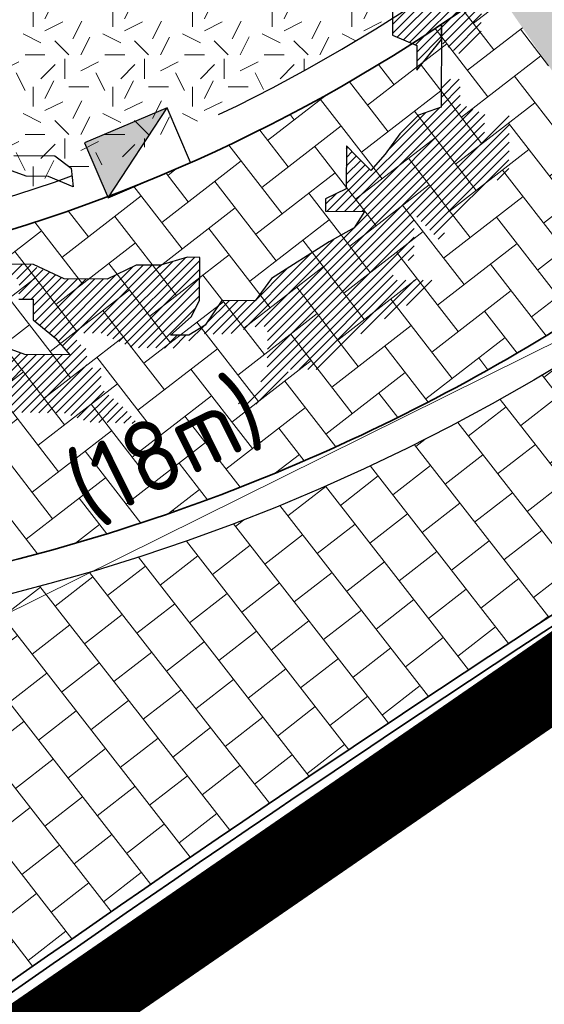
# Model space of a CAD drawing. Header units: metres. Extents: x 195696 to 514079, y 327475 to 328989.
# Tile 16 of 256: x 195889.47 to 195892.76, y 327581.54 to 327587.72. Entities that reach past the tile are written whole.
import ezdxf
from ezdxf.enums import TextEntityAlignment as Align

# ---------------------------------------------------------------- set-up
doc = ezdxf.new("R2010")
doc.units = ezdxf.units.M
doc.linetypes.add('CENTER2', pattern=[1.125, 0.75, -0.125, 0.125, -0.125])
doc.linetypes.add('VH-TROTTOIRBAND_180-200', pattern=[20, 10, -2, 2, -2, 2, -2])
for name, color, linetype, lineweight in [('B-WE-RI-GWA_MATERIAAL-DIAMETER-BOB-STROOMRICHTING-S', 252, 'Continuous', 25), ('B-WE-RI-GWA_TRANSPORTLEIDING_BETON_300-G', 30, 'Continuous', 18), ('N-WE-GR-BOOM-S', 74, 'Continuous', 25), ('N-WE-GR-GRAS-A-250', 62, 'Continuous', 18), ('N-WE-KG-WERKGRENS-200-G', 14, 'CENTER2', 35), ('N-WE-RI-HWA_KOLK_TROTTOIRKOLK-S-250', 150, 'Continuous', 25), ('N-WE-VH-GESLOTENVERHARDING-A-200', 252, 'Continuous', 18), ('N-WE-VH-KANTOPSLUITING_OPSLUITBAND_60X200-G', 5, 'Continuous', 35), ('N-WE-VH-KANTOPSLUITING_TROTTOIRBAND_180 200_250-G', 6, 'VH-TROTTOIRBAND_180-200', 25), ('N-WE-VH-KANTOPSLUITING_VOORKANTBAND-G', 2, 'Continuous', 35), ('N-WE-VH-KANTVERHARDING-G', 5, 'Continuous', 35), ('N-WE-VH-OPENVERHARDING_BETONSTRAATSTEEN_ROOD-A', 13, 'Continuous', 18), ('N-WE-VH-TEGEL-A', 252, 'Continuous', 18), ('N-WE-VH-TEGEL_GRAS-A-250', 72, 'Continuous', 18)]:
    doc.layers.add(name, color=color, linetype=linetype, lineweight=lineweight)
doc.styles.add('NLCS-ISO', font='NLCS-ISO.ttf')

# ---------------------------------------------------------------- blocks, each defined once
blk = doc.blocks.new('*U172')
at = {"ltscale": 0.1, "style": 'NLCS-ISO'}
for tag, p in [('MAT', (-1, 0.5000000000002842)), ('BOBL', (-33.24782193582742, -3.239999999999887))]:
    blk.add_attdef(tag, text='', height=1.8, dxfattribs=at).set_placement(p, align=Align.BOTTOM_RIGHT)
for tag, p in [('DIA', (1, 0.5000000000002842)), ('BOBR', (40.00327471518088, -3.24))]:
    blk.add_attdef(tag, text='', height=1.8, dxfattribs=at).set_placement(p, align=Align.BOTTOM_LEFT)
blk.add_attdef('JVA', text='', height=1.8, dxfattribs=at).set_placement((0, -0.9999999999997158), align=Align.TOP_CENTER)
blk = doc.blocks.new('SGR-BOOM_27')
for p, q in [((4.189160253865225, -0.8227472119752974), (5.467728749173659, 0.4558164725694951)), ((4.188337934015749, -0.9324361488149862), (5.466911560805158, 0.346142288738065)), ((4.249524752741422, -0.9800989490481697), (5.466280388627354, 0.2366566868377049)), ((4.3258917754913, -1.012583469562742), (5.517101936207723, 0.1786193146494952)), ((4.402259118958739, -1.04507568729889), (5.567909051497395, 0.1205742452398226)), ((4.478626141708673, -1.077560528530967), (5.308123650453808, -0.2480678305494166)), ((4.806253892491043, -0.8587923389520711), (5.307301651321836, -0.3577420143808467)), ((4.805436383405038, -0.9684639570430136), (5.306484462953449, -0.4674161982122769)), ((4.820499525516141, -1.062247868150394), (5.305662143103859, -0.5770900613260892)), ((4.190501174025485, -0.6453140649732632), (4.188171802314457, -0.9539880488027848)), ((4.887739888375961, -1.103871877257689), (5.304844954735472, -0.686764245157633)), ((4.495240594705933, -1.169805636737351), (4.806253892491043, -0.8587923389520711)), ((4.806469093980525, -0.8299973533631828), (4.798756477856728, -1.858847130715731)), ((4.805113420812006, -1.010031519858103), (4.806469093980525, -0.8299973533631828)), ((4.954970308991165, -1.145493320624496), (5.304027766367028, -0.7964432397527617)), ((4.188171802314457, -0.9539880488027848), (4.495876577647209, -1.084898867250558)), ((4.494423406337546, -1.279479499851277), (4.805426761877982, -0.9684713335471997)), ((5.022205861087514, -1.187114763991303), (5.303210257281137, -0.9061100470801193)), ((4.493571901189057, -1.393553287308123), (4.805113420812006, -1.010031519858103)), ((4.495876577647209, -1.084898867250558), (4.493571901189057, -1.393553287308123)), ((4.799177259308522, -1.845565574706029), (5.040752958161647, -1.603989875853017)), ((4.802764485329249, -1.733119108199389), (5.026874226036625, -1.509011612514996)), ((4.806351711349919, -1.620680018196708), (4.918825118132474, -1.508206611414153)), ((4.809938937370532, -1.508233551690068), (4.810775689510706, -1.507399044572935)), ((3.587653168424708, -3.165946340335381), (5.039930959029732, -1.713668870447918)), ((3.695697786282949, -3.166753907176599), (5.043018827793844, -1.819432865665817)), ((3.803747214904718, -3.167558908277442), (5.119381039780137, -1.851924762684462)), ((2.465136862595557, -4.615023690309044), (5.195753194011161, -1.884407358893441)), ((2.579274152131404, -4.609745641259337), (5.272115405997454, -1.916906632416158)), ((2.618776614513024, -5.005660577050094), (5.655375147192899, -1.96906685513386)), ((2.621242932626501, -4.676630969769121), (5.346833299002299, -1.951038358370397)), ((3.479608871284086, -3.165131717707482), (4.778799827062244, -1.865945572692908)), ((4.133028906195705, -2.402857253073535), (4.60999430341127, -1.925891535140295)), ((4.515050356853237, -1.959612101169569), (4.281804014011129, -2.193656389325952)), ((4.798756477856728, -1.858847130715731), (4.515050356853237, -1.959612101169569)), ((2.620415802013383, -4.786312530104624), (5.346011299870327, -2.060712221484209)), ((4.494442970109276, -3.238853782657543), (5.654553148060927, -2.07874103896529)), ((2.619593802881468, -4.895986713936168), (5.345184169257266, -2.170398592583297)), ((4.281804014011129, -2.193656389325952), (4.099834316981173, -2.449536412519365)), ((4.54846014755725, -3.293690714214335), (5.653730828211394, -2.188422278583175)), ((3.611882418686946, -2.34299916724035), (3.607844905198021, -2.8831603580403)), ((3.739521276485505, -2.472556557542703), (3.611882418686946, -2.34299916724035)), ((4.602477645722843, -3.348527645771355), (5.652908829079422, -2.298094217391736)), ((-0.5604459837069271, -2.466116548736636), (-0.04600890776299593, -2.469965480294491)), ((-0.04600890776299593, -2.469965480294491), (0.1585992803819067, -2.62583903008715)), ((3.610786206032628, -2.48968223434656), (3.684124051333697, -2.416342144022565)), ((3.611603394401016, -2.380008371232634), (3.630106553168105, -2.361504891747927)), ((4.099834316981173, -2.449536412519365), (3.918231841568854, -2.653958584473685)), ((4.656499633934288, -3.403357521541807), (5.65208682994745, -2.407775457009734)), ((-0.4080445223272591, -2.724499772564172), (-0.7671779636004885, -2.593190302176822)), ((3.608324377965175, -2.818704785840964), (3.846195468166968, -2.580838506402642)), ((3.609146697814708, -2.709030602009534), (3.79216834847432, -2.526008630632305)), ((3.609963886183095, -2.599356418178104), (3.73814636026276, -2.471171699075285)), ((3.918231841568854, -2.653958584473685), (3.739521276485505, -2.472556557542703)), ((4.710521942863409, -3.458194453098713), (5.651264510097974, -2.517449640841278)), ((0.1585992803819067, -2.62583903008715), (0.1825934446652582, -2.857531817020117)), ((3.371559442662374, -3.164326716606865), (3.900212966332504, -2.63566806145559)), ((5.5026946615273, -2.774873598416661), (5.650442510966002, -2.627130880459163)), ((-0.1251068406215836, -2.726608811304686), (-0.4080445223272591, -2.724499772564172)), ((0.1825934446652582, -2.857531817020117), (-0.1251068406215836, -2.726608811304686)), ((3.349150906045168, -3.077880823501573), (3.48223683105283, -2.944792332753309)), ((3.607844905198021, -2.8831603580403), (3.349669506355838, -3.009835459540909)), ((3.349669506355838, -3.009835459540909), (3.348504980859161, -3.164152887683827)), ((3.348504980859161, -3.164152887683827), (3.837215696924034, -3.167808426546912)), ((3.837215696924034, -3.167808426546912), (3.707075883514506, -3.372624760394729)), ((2.617959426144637, -5.115334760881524), (4.462374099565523, -3.270915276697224)), ((2.5382691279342, -5.30387435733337), (4.461556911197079, -3.380596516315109)), ((3.707075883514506, -3.372624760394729), (3.397070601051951, -3.550363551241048)), ((4.764539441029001, -3.513029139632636), (4.84392120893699, -3.433647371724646)), ((2.320736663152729, -4.650569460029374), (3.453021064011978, -3.518285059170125)), ((2.367648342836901, -5.583362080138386), (4.460734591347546, -3.490270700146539)), ((3.397070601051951, -3.550363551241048), (2.673395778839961, -4.007969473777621)), ((2.165345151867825, -4.697109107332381), (3.165918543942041, -3.696528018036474)), ((2.909739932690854, -5.150122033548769), (4.45991259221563, -3.599952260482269)), ((-0.3134283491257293, -3.831285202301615), (-0.6220927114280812, -3.828968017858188)), ((0.5345431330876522, -4.695080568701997), (1.431349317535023, -3.79826925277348)), ((0.6092558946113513, -4.729226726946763), (1.586760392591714, -3.751722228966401)), ((0.6830196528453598, -4.764319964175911), (1.703853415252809, -3.743481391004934)), ((0.7567786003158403, -4.799410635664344), (1.770467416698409, -3.785724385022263)), ((1.616465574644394, -3.742820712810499), (1.281301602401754, -3.843216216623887)), ((1.770785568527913, -3.743985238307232), (1.616465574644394, -3.742820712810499)), ((1.766743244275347, -4.284124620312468), (1.770785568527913, -3.743985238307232)), ((4.386070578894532, -3.782648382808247), (4.459085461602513, -3.70963125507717)), ((-0.5841954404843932, -3.963277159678), (-0.4511733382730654, -3.830257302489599)), ((-0.5241295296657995, -4.012065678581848), (-0.3494564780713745, -3.837394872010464)), ((-0.4962643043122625, -4.201914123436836), (-0.196198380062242, -3.901845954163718)), ((-0.4954423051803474, -4.092235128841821), (-0.2728248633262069, -3.869618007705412)), ((-0.4530280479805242, -4.267532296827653), (-0.1195670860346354, -3.934068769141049)), ((0.07104979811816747, -4.014231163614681), (-0.3134283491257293, -3.831285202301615)), ((-0.003981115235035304, -4.798182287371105), (0.9346668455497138, -3.859534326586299)), ((0.04640489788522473, -4.856652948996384), (1.061488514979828, -3.841569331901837)), ((0.3184638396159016, -4.693446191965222), (1.169533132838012, -3.84238170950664)), ((0.4265033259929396, -4.694260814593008), (1.277577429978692, -3.843189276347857)), ((0.9726423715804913, -3.840899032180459), (0.6112087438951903, -4.018251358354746)), ((0.8305420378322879, -4.834501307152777), (1.769650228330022, -3.895398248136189)), ((1.281301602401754, -3.843216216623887), (0.9726423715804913, -3.840899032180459)), ((2.469169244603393, -4.284430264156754), (2.869841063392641, -3.883756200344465)), ((-0.3449834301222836, -4.268344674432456), (-0.04294060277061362, -3.966299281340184)), ((-0.3181361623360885, -4.459208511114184), (0.1264229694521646, -4.014644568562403)), ((-0.3173093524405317, -4.349529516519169), (0.03369582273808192, -3.998519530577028)), ((-0.2952580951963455, -4.545184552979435), (0.2344772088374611, -4.015452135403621)), ((-0.2357986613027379, -4.594579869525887), (0.3425263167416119, -4.016259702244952)), ((-0.1763443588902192, -4.643975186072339), (0.4505757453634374, -4.017059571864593)), ((-0.1168804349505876, -4.693370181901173), (0.5586251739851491, -4.017864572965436)), ((-0.05742100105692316, -4.742765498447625), (0.7209364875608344, -3.964415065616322)), ((0.6112087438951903, -4.018251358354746), (0.07104979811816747, -4.014231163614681)), ((0.9043009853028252, -4.869599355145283), (1.768827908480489, -4.005072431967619)), ((2.673395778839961, -4.007969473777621), (2.465513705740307, -4.289373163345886)), ((3.01777973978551, -5.150934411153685), (4.199921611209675, -3.968795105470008)), ((3.125828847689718, -5.151741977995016), (4.249240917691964, -4.028335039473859)), ((3.233868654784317, -5.15255692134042), (4.357280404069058, -4.029142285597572)), ((3.793989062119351, -4.701288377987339), (4.465325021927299, -4.029957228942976)), ((4.090080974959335, -4.514053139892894), (4.573374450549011, -4.030762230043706)), ((4.367068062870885, -4.345920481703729), (4.681428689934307, -4.031562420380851)), ((1.004114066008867, -4.878640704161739), (1.768005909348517, -4.114746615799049)), ((-0.4967537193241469, -4.267201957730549), (-0.3167025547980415, -4.268552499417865)), ((-0.3167025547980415, -4.268552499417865), (-0.318635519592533, -4.525756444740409)), ((1.112163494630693, -4.879448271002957), (1.767183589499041, -4.224425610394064)), ((1.662320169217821, -4.489134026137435), (1.766743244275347, -4.284124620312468)), ((1.831120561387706, -4.704765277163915), (2.248142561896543, -4.28774584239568)), ((2.049680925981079, -4.286250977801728), (1.841593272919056, -4.593373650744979)), ((1.858271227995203, -4.568757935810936), (2.14009826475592, -4.286933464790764)), ((1.939169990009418, -4.705570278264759), (2.356182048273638, -4.288553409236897)), ((2.047224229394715, -4.70637046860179), (2.464226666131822, -4.289368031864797)), ((2.465513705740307, -4.289373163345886), (2.049680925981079, -4.286250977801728)), ((1.220207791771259, -4.880255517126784), (1.715251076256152, -4.385212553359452)), ((-0.318635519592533, -4.525756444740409), (-0.03742041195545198, -4.759374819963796)), ((1.403361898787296, -4.718695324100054), (1.662320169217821, -4.489134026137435)), ((1.841593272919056, -4.593373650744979), (1.634876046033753, -4.720447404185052)), ((1.636446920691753, -4.790582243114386), (1.820990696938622, -4.606043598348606)), ((-0.03742041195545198, -4.759374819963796), (0.1410797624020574, -4.966493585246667)), ((0.0967960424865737, -4.915118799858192), (0.2282033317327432, -4.783714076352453)), ((1.328252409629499, -4.881067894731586), (1.489961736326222, -4.719358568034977)), ((1.634876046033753, -4.720447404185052), (1.403361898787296, -4.718695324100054)), ((1.436297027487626, -4.88188283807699), (1.598001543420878, -4.720178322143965)), ((-0.4247859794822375, -4.962257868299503), (-0.7839293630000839, -4.830948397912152)), ((-0.5692400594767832, -5.690006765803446), (0.2816236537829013, -4.839143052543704)), ((-0.4611906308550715, -5.690814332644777), (0.341689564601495, -4.887931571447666)), ((-1.175254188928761, -5.642887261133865), (-0.475925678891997, -4.943561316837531)), ((-1.103139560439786, -5.679627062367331), (-0.3860567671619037, -4.962549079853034)), ((-1.001427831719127, -5.686772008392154), (-0.2780124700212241, -4.963361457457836)), ((-0.8933784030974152, -5.687586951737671), (-0.1699678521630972, -4.964169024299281)), ((-0.7853337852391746, -5.688394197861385), (-0.06192323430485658, -4.964983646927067)), ((-0.6772846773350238, -5.689199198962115), (0.04612587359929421, -4.965788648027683)), ((0.1410797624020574, -4.966493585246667), (-0.4247859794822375, -4.962257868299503)), ((-0.3531412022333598, -5.691621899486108), (0.355323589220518, -4.983156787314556)), ((-0.2450920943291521, -5.692426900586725), (0.3545015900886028, -5.092828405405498)), ((-0.1370474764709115, -5.693234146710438), (0.4246585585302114, -5.131535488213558)), ((-0.02900317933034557, -5.694049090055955), (0.5327076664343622, -5.132340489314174)), ((2.475687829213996, -5.584167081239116), (2.881395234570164, -5.178461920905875)), ((0.07590449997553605, -5.698000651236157), (0.5334469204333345, -5.240448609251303)), ((0.1556092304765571, -5.727145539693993), (0.5326345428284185, -5.350122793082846)), ((0.2353235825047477, -5.756285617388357), (0.5704141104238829, -5.421195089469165)), ((0.3150382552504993, -5.785425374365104), (0.6298735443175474, -5.470590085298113)), ((0.3985992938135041, -5.810723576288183), (0.6893278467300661, -5.519992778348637)), ((2.259598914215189, -5.582554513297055), (2.301073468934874, -5.541077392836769)), ((0.5039765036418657, -5.814198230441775), (0.7487917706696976, -5.569380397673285)), ((0.6093588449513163, -5.817675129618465), (0.8082512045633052, -5.618775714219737)), ((0.7147360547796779, -5.821149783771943), (0.8594495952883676, -5.676433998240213)), ((0.8201183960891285, -5.824627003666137), (0.9098455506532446, -5.734899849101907)), ((0.9254907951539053, -5.828103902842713), (0.9602366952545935, -5.793363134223))]:
    blk.add_line(p, q)
blk = doc.blocks.new('SRI-KOLK_TROTTOIR-SO')
blk.add_hatch(color=256).paths.add_polyline_path([(1.125000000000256, 1.499999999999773), (-1.124999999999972, 1.499999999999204), (-1.124999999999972, 5.684341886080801e-13)])
blk.add_line((-1.124999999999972, 0), (1.124999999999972, 1.499999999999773))
at = {"flags": 128}
blk.add_lwpolyline([(-1.124999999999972, 0), (1.124999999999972, 0), (1.124999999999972, 1.499999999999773), (-1.124999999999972, 1.499999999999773)], close=True, dxfattribs=at)

msp = doc.modelspace()

# ---------------------------------------------------------------- hatches: boundary and pattern name
at = {"layer": 'N-WE-GR-GRAS-A-250', "lineweight": 0}
h = msp.add_hatch(dxfattribs=at)
h.set_pattern_fill('AGR-GRAS_02-SO', color=256, scale=0.05, pattern_type=2)
h.set_pattern_definition([(0, (0, 0), (0.5, 0.5), [0.125, -0.375]), (0, (0.275, 0.3), (0.5, 0.5), [0.125, -0.375]), (90, (0.05, 0.175), (-0.5, 0.5), [0.125, -0.375]), (90, (0.25, 0.35), (-0.5, 0.5), [0.125, -0.375]), (45, (0.1, 0.35), (0, 0.5000000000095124), [0.125, -0.582106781]), (135, (0.275, 0), (-0.5000000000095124, 0), [0.125, -0.582106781]), (26.56505119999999, (0.125, 0.15), (0.5000000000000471, 2.000322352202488e-10), [0.125, -0.9930339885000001]), (26.56505119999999, (0.35, 0.4), (0.5000000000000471, 2.000322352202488e-10), [0.125, -0.9930339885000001]), (63.43494882, (0.35, 0), (2.54993137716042e-11, 0.500000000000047), [0.125, -0.9930339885]), (63.43494882, (0.125, 0.225), (2.54993137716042e-11, 0.500000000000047), [0.125, -0.9930339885]), (63.43494882, (0.3, 0.1), (2.54993137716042e-11, 0.500000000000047), [0.125, -0.9930339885]), (116.5650512, (0, 0.275), (-2.000324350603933e-10, 0.500000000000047), [0.125, -0.9930339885]), (153.43494882, (0.1, 0.07500000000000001), (-0.500000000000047, 2.549949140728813e-11), [0.125, -0.9930339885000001])])
h.paths.add_polyline_path([(195892.6497251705, 327588.3605726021, 0.2181406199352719), (195892.4520408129, 327588.7271280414, 0.2407914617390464), (195887.0722928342, 327589.6731246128), (195886.8774390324, 327589.9018736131), (195886.4974713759, 327589.576846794, 0.004151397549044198), (195883.4776391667, 327586.9496259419, 0.001113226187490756), (195882.669540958, 327586.2314010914, 0.4172473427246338), (195882.6476247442, 327585.8055113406), (195883.9235448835, 327584.4057779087, 0.3846189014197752), (195884.3237083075, 327584.3667245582, -0.1006284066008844), (195888.7293508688, 327586.4219379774, 0.03834731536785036), (195890.2038032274, 327586.8984146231, -0.005701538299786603), (195891.3015038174, 327587.4279767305, 0.02996184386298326), (195892.3215872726, 327588.0813373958)])
at = {"layer": 'N-WE-VH-GESLOTENVERHARDING-A-200', "lineweight": 0}
h = msp.add_hatch(dxfattribs=at)
h.set_pattern_fill('AVH-GESLOTEN-SOD', color=256, scale=0.2, angle=28, pattern_type=2)
h.set_pattern_definition([(87.99999999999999, (0, 0), (-0.3997563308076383, 0.01395979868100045), []), (148, (0, 0), (-0.2119677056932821, -0.3392192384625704), [])])
edge = h.paths.add_edge_path(flags=16)
edge.add_arc((195880.1655836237, 327588.9528181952), 0.5000000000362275, -53.80848710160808, 41.52320272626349, ccw=False)
edge.add_arc((196043.6446531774, 327405.9312850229), 244.9046723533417, 131.7833411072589, 133.7970645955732)
edge.add_arc((195873.4197754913, 327583.3913420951), 0.9999999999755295, 278.98220693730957, 316.4552622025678, ccw=False)
edge.add_line((195873.5759032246, 327582.4036052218), (195872.9619810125, 327582.3126313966))
edge.add_arc((195872.8153970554, 327583.3018296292), 0.999999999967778, 167.3459649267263, 278.4290134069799, ccw=False)
edge.add_line((195871.8396864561, 327583.5208931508), (195871.9958403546, 327584.2164038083))
edge.add_arc((195872.971550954, 327583.9973402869), 1.000000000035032, 133.7875914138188, 167.3459649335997, ccw=False)
edge.add_arc((196043.1978633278, 327406.4100110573), 246.9964571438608, 133.6290453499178, 133.7875914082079, ccw=False)
edge.add_arc((196043.1462730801, 327406.3608464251), 246.9964572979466, 131.7503220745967, 133.612513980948, ccw=False)
edge.add_arc((195879.0077676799, 327590.2604236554), 0.4999999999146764, 41.52320272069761, 131.7503219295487, ccw=False)
edge.add_line((195879.3821113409, 327590.5918853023), (195880.5399272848, 327589.2842798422))
edge = h.paths.add_edge_path(flags=16)
edge.add_arc((196043.190133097, 327406.4241565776), 244.2339199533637, 122.8853466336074, 123.7748736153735)
edge.add_line((195907.4128906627, 327609.4383139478), (195905.8840875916, 327611.724180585))
edge.add_arc((196043.1939871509, 327406.4174368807), 246.9916345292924, 122.886788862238, 123.77475018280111, ccw=False)
edge.add_arc((195909.6252433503, 327612.9877032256), 1.000000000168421, 103.36408669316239, 122.88678885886, ccw=False)
edge.add_line((195909.3941052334, 327613.9606241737), (195910.5171844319, 327614.2274355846))
edge.add_arc((195910.7483225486, 327613.2545146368), 0.9999999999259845, -38.499182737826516, 103.36408669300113, ccw=False)
edge.add_line((195911.5309395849, 327612.6320111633), (195910.8206145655, 327611.7389840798))
edge.add_arc((195910.037997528, 327612.3614875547), 1.000000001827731, 302.885346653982, 321.50081724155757, ccw=False)
edge = h.paths.add_edge_path()
edge.add_line((195913.8862149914, 327610.1762080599), (195909.2428622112, 327617.4930699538))
edge.add_arc((196043.1978635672, 327406.410011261), 250.0000001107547, 122.3995392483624, 135.5156437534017)
edge.add_arc((195793.493235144, 327651.6600849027), 100.0000000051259, 304.0598747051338, 315.5156437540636, ccw=False)
edge.add_line((195849.4991302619, 327568.8148091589), (195827.0150000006, 327553.5950000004))
edge.add_line((195827.0150000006, 327553.5950000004), (195824.245599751, 327551.7426639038))
edge.add_arc((195796.2426523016, 327593.1653016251), 49.99999981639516, 303.09553133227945, 304.0598746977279, ccw=False)
edge.add_line((195823.5444833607, 327551.2772364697), (195820.0502888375, 327548.9997880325))
edge.add_line((195820.0502888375, 327548.9997880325), (195823.8157983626, 327543.1697717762))
edge.add_line((195823.8157983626, 327543.1697717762), (195823.838999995, 327543.1829999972))
edge.add_line((195823.838999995, 327543.1829999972), (195826.4396693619, 327544.6925664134))
edge.add_arc((195801.339107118, 327587.9356212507), 50.00000016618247, 300.1331522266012, 304.0598747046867)
edge.add_line((195829.3420547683, 327546.512983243), (195860.9751881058, 327567.8979316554))
edge.add_arc((195804.9692930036, 327650.7432073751), 99.99999997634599, 304.059874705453, 314.2752211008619)
edge.add_arc((196043.1978603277, 327406.4100152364), 241.2499949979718, 124.56755402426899, 134.2752211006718, ccw=False)
edge.add_arc((196024.160358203, 327433.4729742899), 208.1635880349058, 122.8422075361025, 124.47901762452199, ccw=False)
edge.add_arc((195884.1512028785, 327650.3735842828), 50.00000000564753, 302.8422075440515, 306.4912659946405)
at = {"layer": 'N-WE-VH-OPENVERHARDING_BETONSTRAATSTEEN_ROOD-A', "lineweight": 0}
h = msp.add_hatch(dxfattribs=at)
h.set_pattern_fill('AVH-BSS_KEIFORMAAT_KEPER', color=256, scale=2, angle=39.72855126, pattern_type=2)
h.set_pattern_definition([(39.72855126, (195893.5340443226, 327586.341807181), (0.02728530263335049, 0.2957287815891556), [0.63, -0.21]), (309.72855126, (195893.2656008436, 327586.6648212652), (0.02728530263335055, 0.2957287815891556), [0.63, -0.21])])
edge = h.paths.add_edge_path()
edge.add_line((195893.580914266, 327586.2769750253), (195892.4454794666, 327587.9241521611))
edge.add_line((195892.4454794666, 327587.9241521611), (195892.8491615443, 327588.2676731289))
edge.add_arc((208369.9159233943, 313015.1487139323), 19184.70722160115, 130.5299244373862, 130.5691452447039, ccw=False)
edge.add_arc((195879.3858927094, 327632.2969820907), 42.53458884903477, 303.4443650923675, 305.2199437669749)
edge.add_arc((195874.6573140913, 327639.2206676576), 50.91806996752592, 305.0736376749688, 306.8096057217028)
edge.add_arc((195889.313357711, 327620.9255506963), 27.50000005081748, 305.2000718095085, 312.1957112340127)
edge.add_arc((195874.6573116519, 327639.2206662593), 50.91807030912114, 310.5861741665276, 315.4516127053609)
edge.add_arc((195910.4531708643, 327604.3720378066), 0.9999999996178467, 299.4276687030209, 319.6668102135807)
edge.add_line((195911.2154643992, 327603.7248063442), (195912.9826760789, 327602.0089456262))
edge.add_arc((195877.0404127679, 327636.8316559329), 50.04465450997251, 310.65035641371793, 315.90638500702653, ccw=False)
edge.add_arc((195889.3133549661, 327620.925548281), 29.99999999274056, 304.73534352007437, 312.6569313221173, ccw=False)
edge.add_arc((195993.1743508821, 327471.1106432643), 152.2953983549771, 124.7314648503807, 127.6429258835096)
edge.add_line((195900.161676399, 327591.7030590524), (195893.580914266, 327586.2769750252))
h = msp.add_hatch(dxfattribs=at)
h.set_pattern_fill('AVH-BSS_KEIFORMAAT_KEPER', color=256, scale=2, angle=37.77496502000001, pattern_type=2)
h.set_pattern_definition([(37.77496502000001, (0, 0), (0.03735080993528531, 0.2946267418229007), [0.63, -0.21]), (307.77496502, (-0.2572759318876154, 0.331977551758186), (0.03735080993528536, 0.2946267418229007), [0.6299999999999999, -0.21])])
edge = h.paths.add_edge_path()
edge.add_line((195880.7066463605, 327580.9563102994), (195882.1250507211, 327579.3936614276))
edge.add_line((195882.1250507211, 327579.3936614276), (195884.9929811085, 327581.9968597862))
edge.add_arc((195891.7140370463, 327574.5923066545), 9.999999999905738, 103.868517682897, 132.2297842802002, ccw=False)
edge.add_arc((195886.3648215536, 327596.2585284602), 12.3167935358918, 283.8685176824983, 305.8647788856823)
edge.add_line((195893.580914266, 327586.2769750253), (195892.4454794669, 327587.9241521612))
edge.add_line((195892.4454794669, 327587.9241521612), (195892.2835572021, 327587.8083925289))
edge.add_arc((195886.3648215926, 327596.2585284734), 10.31679352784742, 283.51637126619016, 305.0085832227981, ccw=False)
edge.add_arc((195891.5807738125, 327574.5598392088), 11.99999999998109, 103.5163712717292, 126.5013291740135)
edge.add_arc((195891.7140370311, 327574.592306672), 12.05383486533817, 127.1023300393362, 132.2297842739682)
edge.add_line((195883.6125871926, 327583.5176327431), (195880.7066463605, 327580.9563102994))
at = {"layer": 'N-WE-VH-TEGEL-A', "lineweight": 0}
h = msp.add_hatch(dxfattribs=at)
h.set_pattern_fill('AVH-TEGEL_300X300_HALFST', color=256, angle=37.89432065, pattern_type=2)
h.set_pattern_definition([(37.89432065, (195874.2625130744, 327569.183166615), (0.1446124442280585, 0.3026338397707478), [0.2999999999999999, -0.2999999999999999]), (127.89432065, (195874.2625130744, 327569.183166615), (-0.2367434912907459, -0.1842620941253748), [])])
edge = h.paths.add_edge_path()
edge.add_line((195882.2594718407, 327579.2455703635), (195883.8156375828, 327577.5311504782))
edge.add_arc((195962.9099930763, 327476.8433184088), 128.038887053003, 122.8265082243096, 128.1510644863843, ccw=False)
edge.add_arc((195965.1313620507, 327473.3199139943), 132.2038644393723, 121.8227982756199, 122.80770974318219, ccw=False)
edge.add_line((195895.4210667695, 327585.6512831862), (195893.6980915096, 327586.1148939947))
edge.add_arc((195886.3648265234, 327596.2585296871), 12.51679353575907, 283.86849425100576, 305.86476428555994, ccw=False)
edge.add_arc((195891.7140370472, 327574.5923066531), 9.80000000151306, 103.8685176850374, 132.2297843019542)
edge.add_line((195885.1274022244, 327581.8487687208), (195882.2594718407, 327579.2455703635))
at = {"layer": 'N-WE-VH-TEGEL_GRAS-A-250', "lineweight": 0}
h = msp.add_hatch(dxfattribs=at)
h.set_pattern_fill('AVH-GRASTEGEL-SOD', color=256, scale=0.25, angle=40, pattern_type=2)
h.set_pattern_definition([(40, (196092.5751826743, 327707.8258180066), (-0.06427876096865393, 0.0766044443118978), [0.09999999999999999, -0.09999999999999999]), (130, (196092.5751826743, 327707.8258180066), (-0.0766044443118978, -0.06427876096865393), [0.1, -0.1])])
edge = h.paths.add_edge_path()
edge.add_arc((195888.8369396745, 327583.9384910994), 6.000000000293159, 52.94963233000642, 107.1040452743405)
edge.add_line((195887.0722928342, 327589.6731246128), (195886.8774390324, 327589.9018736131))
edge.add_line((195886.8774390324, 327589.9018736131), (195890.4107013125, 327592.853531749))
edge.add_line((195890.4107013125, 327592.853531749), (195890.613764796, 327592.6045272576))
edge.add_arc((195892.6343751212, 327587.166186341), 5.801587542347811, 53.13461964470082, 110.38250031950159, ccw=False)
edge.add_arc((195895.9353091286, 327591.5674706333), 0.3000000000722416, -49.44426506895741, 53.212997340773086, ccw=False)
edge.add_arc((208369.9123187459, 313015.1529253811), 19184.90167815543, 130.555734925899, 130.569144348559)
edge.add_line((195892.7193170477, 327588.4197931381), (195892.6497251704, 327588.360572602))
edge.add_arc((195892.1507823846, 327588.3280749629), 0.5000000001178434, 3.726582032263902, 52.9496323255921)

# ---------------------------------------------------------------- linework, layer by layer
at = {"layer": 'B-WE-RI-GWA_TRANSPORTLEIDING_BETON_300-G'}
msp.add_line((195881.11, 327579.89), (195896.82, 327587.68), dxfattribs=at)
at = {"layer": 'N-WE-KG-WERKGRENS-200-G', "ltscale": 20, "const_width": 0.5, "flags": 128}
msp.add_lwpolyline([(195828.5449324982, 327534.879240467, 0.003022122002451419), (195829.93590122, 327535.771814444, 0.01445730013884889), (195849.9203571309, 327549.7795194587), (195856.8154032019, 327554.916298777, 0.003168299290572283), (195864.1639217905, 327560.5850023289, 0.004116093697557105), (195873.665133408, 327568.1354444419), (195875.2468758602, 327569.7402853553, -0.04590442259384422), (195893.6684553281, 327584.1758765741, -0.003920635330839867), (195895.415665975, 327585.2829132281), (195899.6903654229, 327587.1140162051), (195908.6549476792, 327591.1456296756), (195913.7783480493, 327593.5262803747), (195911.7519175, 327599.815644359, 0.01672595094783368), (195914.3030782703, 327602.3834741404, -0.05873833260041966), (195918.1914157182, 327605.6903519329, -0.0149636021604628), (195933.7835255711, 327615.4114837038, -0.02290013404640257), (195960.6453597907, 327629.6436936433), (195962.2695904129, 327626.1022357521), (195964.6556142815, 327627.196545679), (195963.0164419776, 327630.7705827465), (195985.3556549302, 327641.6865604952), (195986.2883373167, 327639.6407298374), (195991.3787427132, 327641.9896044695), (195991.2167854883, 327642.3405929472), (196016.8331699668, 327654.1033951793), (196043.3648561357, 327666.2187952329), (196062.7450758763, 327674.9827924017, -0.2249660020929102), (196073.449816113, 327674.7914675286, -0.1421209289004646), (196089.6624870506, 327659.9048043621), (196098.6602686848, 327645.085066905), (196102.7039221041, 327638.3856411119), (196105.2942913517, 327634.0936276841), (196104.5483598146, 327630.4830016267), (196106.5069983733, 327630.0783598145), (196106.8157439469, 327631.572819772), (196109.5556329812, 327627.0332549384), (196106.9175713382, 327623.6433724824), (196107.2726273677, 327621.2378997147), (196108.1724373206, 327618.762568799), (196115.3588616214, 327620.4646843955), (196117.1091711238, 327616.5289866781), (196119.7797565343, 327617.7166670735), (196121.91969184, 327613.0267845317, -0.00392140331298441), (196122.0892688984, 327612.647286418), (196123.750845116, 327608.8491332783), (196134.2791748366, 327613.0028017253), (196129.7162030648, 327622.9043765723), (196131.4787331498, 327623.7577356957), (196131.9220392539, 327622.8057424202), (196136.5309742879, 327625.0444784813), (196135.9782779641, 327626.2430509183, 0.0008442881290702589), (196135.4677727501, 327627.3242460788, 0.00200703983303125), (196134.3940288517, 327629.5648853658, 0.01591494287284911), (196124.8497653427, 327647.7894020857), (196123.6001729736, 327650.0628411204), (196120.6893621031, 327655.3570407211, -0.0299467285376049), (196119.8876454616, 327657.1722740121, -0.03392687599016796), (196119.2473421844, 327659.3243675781, -0.079656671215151), (196118.7071710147, 327669.5938870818, -0.05596398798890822), (196120.895766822, 327679.4810814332, -0.02465094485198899), (196122.3280872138, 327683.3089118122, -0.06398449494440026), (196127.6991712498, 327692.3564989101, -0.0612915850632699), (196136.293138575, 327701.4290951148, -0.002153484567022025), (196137.0448438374, 327702.0496886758), (196134.1238128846, 327705.3584450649), (196130.8403230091, 327710.2730661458), (196128.7795578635, 327714.2167266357), (196130.2824716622, 327714.9511575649), (196136.9835533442, 327718.6725045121), (196150.0915809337, 327725.9518544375), (196156.6698113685, 327729.6049777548, 0.02051814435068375), (196159.759876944, 327731.9555349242, 0.01138610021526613), (196162.7602591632, 327734.61370686), (196165.2195120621, 327736.8760195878), (196167.7078296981, 327739.1642312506), (196170.8379913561, 327742.0864486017), (196172.2114536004, 327743.3378795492), (196172.7900103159, 327745.3866384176), (196177.2139084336, 327749.0588039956), (196171.1339694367, 327757.446802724), (196170.3308734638, 327756.8646883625), (196166.3917223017, 327754.1642742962, -0.0100198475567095), (196156.8914572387, 327748.0422097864, -0.01471472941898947), (196147.7306214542, 327742.3407961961, -0.01528916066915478), (196132.0511333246, 327733.9555756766), (196122.9626991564, 327729.5143181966), (196100.9848614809, 327719.042824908), (196087.5797895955, 327712.7232624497), (196081.7786652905, 327709.9886752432, -0.2480229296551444), (196065.9737873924, 327710.7727387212, -0.0712461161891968), (196063.1016454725, 327712.8429666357), (196060.8679620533, 327714.9103437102), (196050.3103998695, 327724.2971762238), (196044.9293871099, 327729.4094879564), (196037.4614946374, 327736.5039462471), (196032.9629942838, 327731.7832916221), (196022.0346868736, 327741.8797633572), (196018.5616055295, 327737.8270700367), (196029.6593570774, 327728.3165073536), (196024.2891402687, 327722.6810873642), (196034.8576936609, 327713.3451998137), (196036.6471843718, 327711.7636285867), (196037.5375465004, 327710.9511731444), (196040.1934819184, 327706.0842392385), (196041.8161890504, 327702.9959890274), (196042.3214468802, 327700.6229266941), (196041.2663362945, 327695.3568707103), (196023.709869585, 327687.1903512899), (196023.4951042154, 327687.5758275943), (195979.9437075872, 327667.9113284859), (195976.7737302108, 327674.8803333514), (195975.8441556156, 327679.2544665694), (195926.1986886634, 327656.7524510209), (195882.7902105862, 327637.089170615), (195881.879234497, 327639.009765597), (195874.9585656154, 327635.9455117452), (195875.384539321, 327634.9207798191, -0.04918109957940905), (195875.5385754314, 327634.4258961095, -0.2318256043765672), (195874.9557544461, 327632.1454860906, -0.07746400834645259), (195874.3361499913, 327631.6101987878), (195873.9705564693, 327631.4274020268), (195873.5946628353, 327631.2433504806), (195871.5802376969, 327630.3158382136), (195870.8957485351, 327630.0005341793), (195869.0103416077, 327629.1436501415), (195872.6494445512, 327620.8904526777), (195873.4676874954, 327621.2196042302, -0.07566582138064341), (195875.1650564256, 327621.7493192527), (195875.3232605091, 327621.7713942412), (195875.4866921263, 327621.7896601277, -0.08613164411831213), (195877.2482289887, 327621.6983242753, -0.01963332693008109), (195877.6368416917, 327621.5943180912, -0.1395863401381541), (195880.0341996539, 327620.0301874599, -0.05548109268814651), (195880.685988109, 327619.0919567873), (195880.8395418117, 327618.7565879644), (195880.9070976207, 327618.608889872), (195878.4306356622, 327617.5280064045), (195879.5647862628, 327616.8923987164), (195882.3475669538, 327610.7493257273), (195879.8452018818, 327608.734657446, 0.1964746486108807), (195876.1627006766, 327602.0723668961, -0.1879515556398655), (195875.3311774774, 327600.5077894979), (195872.4633350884, 327598.0391846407, 0.01059940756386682), (195868.9136781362, 327594.85022724), (195868.0938996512, 327594.081733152, -0.02178076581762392), (195864.8276881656, 327591.2767985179), (195861.4742628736, 327588.6417396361), (195859.1297837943, 327585.548004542, -0.03149793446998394), (195856.5342211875, 327582.6121502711, -0.008822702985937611), (195850.2659221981, 327577.0803502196, -0.01452253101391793), (195839.5124260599, 327568.4463028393), (195839.2340966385, 327568.2322805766, -0.02049592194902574), (195820.3248775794, 327554.9465112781), (195818.0145626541, 327553.4715049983), (195816.984273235, 327552.8391840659), (195828.5449324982, 327534.879240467)], format="xyb", close=True, dxfattribs=at)
at = {"layer": 'N-WE-VH-KANTOPSLUITING_OPSLUITBAND_60X200-G', "flags": 128}
msp.add_lwpolyline([(195883.8156375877, 327577.5311504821, -0.02323694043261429), (195893.5004907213, 327584.4364296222, -0.004297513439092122), (195895.4210667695, 327585.6512831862), (195895.7564686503, 327585.4288988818)], format="xyb", dxfattribs=at)
at = {"layer": 'N-WE-VH-KANTOPSLUITING_TROTTOIRBAND_180 200_250-G', "ltscale": 0.5, "flags": 128}
for points in [[(195890.4107013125, 327592.853531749), (195888.9721435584, 327591.6653265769, 0.002756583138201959), (195888.9227780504, 327591.6246702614, 0.003289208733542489), (195886.4974416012, 327589.577503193, 0.005235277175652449), (195882.6695409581, 327586.2314010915, 0.417247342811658), (195882.6476247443, 327585.8055113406), (195883.9235448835, 327584.4057779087, 0.3846189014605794), (195884.3237083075, 327584.3667245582, -0.1006284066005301), (195888.7293508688, 327586.4219379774, 0.09873597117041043), (195892.3215872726, 327588.0813373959), (195892.7193170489, 327588.4197931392, -5.850962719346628e-05), (195896.1303653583, 327591.3395384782, 0.4800083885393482), (195896.1153459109, 327591.8074430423, 0.2346304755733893), (195891.0418492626, 327592.744985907, 0.2346304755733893)], [(195893.6980891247, 327586.1148946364, -0.09627258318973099), (195889.3650297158, 327584.1066203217, 0.1243849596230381), (195885.1274022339, 327581.8487687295), (195882.259471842, 327579.2455703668)]]:
    msp.add_lwpolyline(points, format="xyb", dxfattribs=at)
at = {"layer": 'N-WE-VH-KANTOPSLUITING_VOORKANTBAND-G', "flags": 128}
for points in [[(195890.283335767, 327593.0077329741), (195888.8453083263, 327591.8199658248, 0.002727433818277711), (195888.7947829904, 327591.7783493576, 0.003289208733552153), (195886.3674357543, 327589.7294850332, 0.005235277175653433), (195882.5363444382, 327586.3805945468, 0.4172473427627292), (195882.4998174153, 327585.6707782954), (195883.7757375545, 327584.2710448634, 0.3846189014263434), (195884.4426765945, 327584.2059559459, -0.1006284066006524), (195888.7760955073, 327586.2274773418, 0.09892166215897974), (195892.4454794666, 327587.9241521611), (195892.8491615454, 327588.2676731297, -5.851354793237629e-05), (195896.2604028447, 327591.1875837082, 0.4800083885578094), (195896.2353704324, 327591.9674246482, 0.2346304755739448), (195890.9869256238, 327592.9372965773)], [(195893.580914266, 327586.2769750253, -0.09627258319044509), (195889.3170907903, 327584.3007899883, 0.1243849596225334), (195884.9929811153, 327581.9968597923), (195882.1250507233, 327579.3936614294)], [(195895.6905068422, 327585.400643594), (195895.42, 327585.58, 0.004224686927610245), (195893.533, 327584.386, 0.02322855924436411), (195883.856066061, 327577.4866106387, 0.02322855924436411)]]:
    msp.add_lwpolyline(points, format="xyb", dxfattribs=at)
at = {"layer": 'N-WE-VH-KANTVERHARDING-G'}
for points in [[(195938.9778525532, 327633.6503891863, 0.09134975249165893), (195864.8374146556, 327581.5886352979)], [(195874.7798631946, 327579.1437361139, -0.04238303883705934), (195906.3180362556, 327605.0692054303)]]:
    msp.add_lwpolyline(points, format="xyb", dxfattribs=at)

# ---------------------------------------------------------------- block references
at = {"layer": 'B-WE-RI-GWA_MATERIAAL-DIAMETER-BOB-STROOMRICHTING-S'}
ref = msp.add_blockref('*U172', (195888.5170475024, 327583.5628771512), dxfattribs=dict(at, xscale=0.25, yscale=0.25, zscale=0.25, rotation=26.37508881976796))
ref.add_attrib('DIA', '300  (18m)', dxfattribs={"layer": '0', "ltscale": 0.1, "height": 0.45, "rotation": 26.37508881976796, "style": 'NLCS-ISO'}).set_placement((195888.685493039, 327583.7859267), align=Align.BOTTOM_LEFT)
at = {"layer": 'N-WE-GR-BOOM-S', "xscale": 0.5, "yscale": 0.5, "zscale": 0.5}
msp.add_blockref('SGR-BOOM_27', (195889.710497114, 327588.1011818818), dxfattribs=at)
at = {"layer": 'N-WE-RI-HWA_KOLK_TROTTOIRKOLK-S-250', "xscale": 0.25, "yscale": 0.25, "zscale": 0.25, "rotation": 23.10977942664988}
msp.add_blockref('SRI-KOLK_TROTTOIR-SO', (195890.2796964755, 327586.7133735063), dxfattribs=at)

doc.saveas('drawing.dxf')
